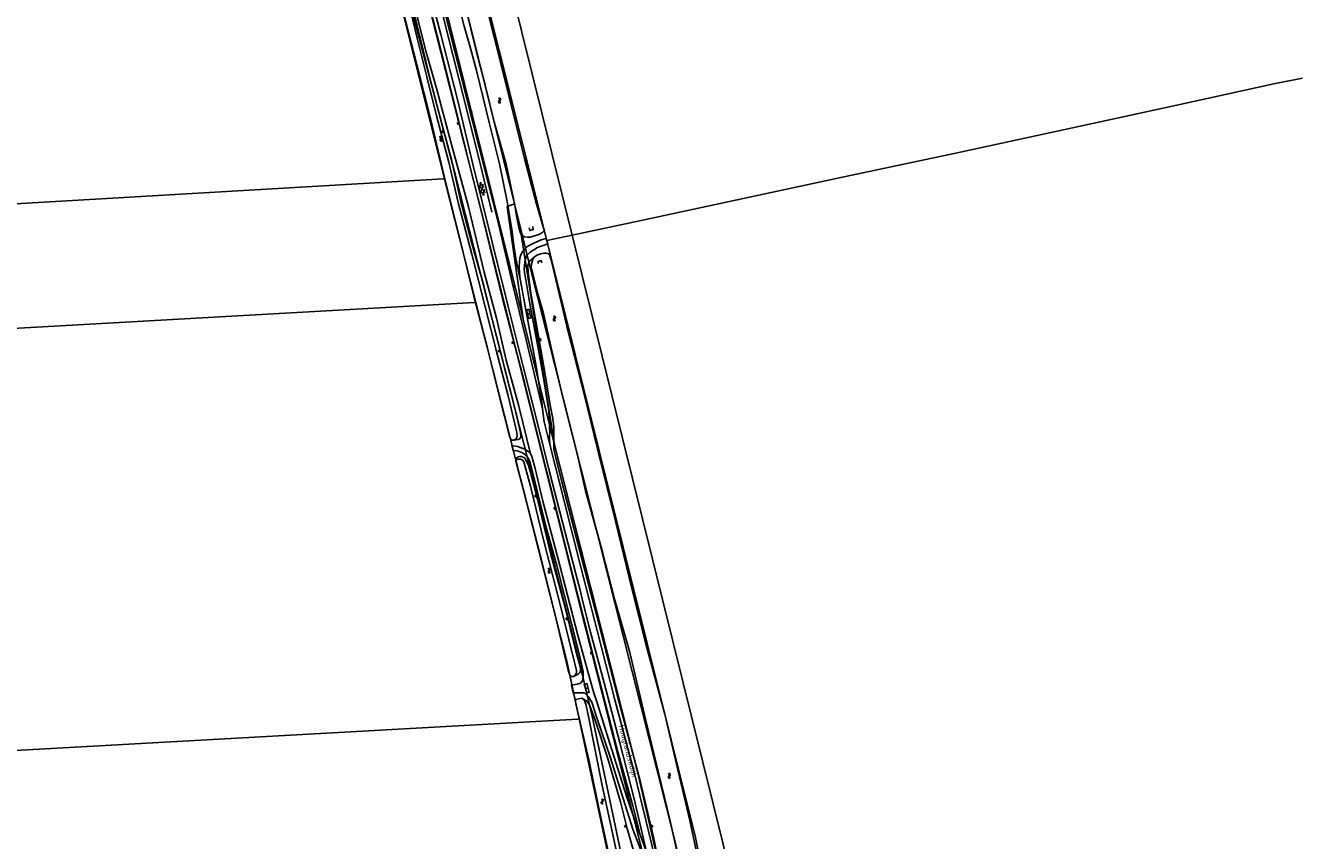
# Model space of a CAD drawing. Header units: metres. Extents: x 51973 to 58000, y 375000 to 380663.
# Tile 29 of 56: x 57402 to 58000, y 376325 to 376706. Entities that reach past the tile are written whole.
import ezdxf

# ---------------------------------------------------------------- set-up
doc = ezdxf.new("R2010")
doc.units = ezdxf.units.M
doc.header["$LTSCALE"] = 0.1
doc.layers.get('0').update_dxf_attribs({"linetype": 'CONTINUOUS'})
doc.layers.add('B-WA-OG-TOPOGRAFIE-G', color=253, linetype='CONTINUOUS')
doc.styles.add('ISOCP', font='ISOCP.shx', dxfattribs={"height": 1.8})

# ---------------------------------------------------------------- blocks, each defined once
blk = doc.blocks.new('S016')
at = {"color": 0, "linetype": 'Continuous'}
for points in [[(0.01, -0.38), (2.65, 1.15)], [(2.65, -1.15), (0.01, 0.38)], [(5.07, -1.15), (1.09, 1.15)], [(1.09, -1.15), (5.07, 1.15)], [(6.16, -0.38), (3.51, 1.15)], [(3.51, -1.15), (6.16, 0.37)]]:
    blk.add_lwpolyline(points, dxfattribs=at)
blk = doc.blocks.new('S022')
at = {"color": 0}
for p, q in [((0.01, 1.15), (0.31, 1.15)), ((0.31, -2.3), (0.31, 2.3)), ((0.31, 2.1), (1.51, 2.1)), ((0.31, 0), (1.51, 0)), ((1.51, -2.3), (1.51, 2.3)), ((1.51, 1.05), (1.81, 1.05)), ((0.01, -1.15), (0.31, -1.15)), ((0.31, -2.1), (1.51, -2.1)), ((1.51, -1.05), (1.81, -1.05))]:
    blk.add_line(p, q, dxfattribs=at)
blk = doc.blocks.new('S05')
at = {"color": 0}
for p, q in [((0.08, 0.3), (0.38, 0.59)), ((0.11, -0.19), (0.41, 0.09)), ((0.38, 0.59), (0.68, 0.71)), ((0.41, 0.09), (0.71, 0.21)), ((0.68, 0.71), (1.01, 0.62)), ((0.71, 0.21), (1.02, 0.12)), ((1.01, 0.62), (1.33, 0.37)), ((1.02, 0.12), (1.36, -0.12)), ((1.33, 0.37), (1.66, 0.13)), ((1.66, 0.13), (1.97, 0.04)), ((1.97, 0.04), (2.28, 0.16)), ((2.28, 0.16), (2.58, 0.44)), ((1.36, -0.12), (1.68, -0.37)), ((1.68, -0.37), (2, -0.46)), ((2, -0.46), (2.31, -0.33)), ((2.31, -0.33), (2.61, -0.05))]:
    blk.add_line(p, q, dxfattribs=at)
blk = doc.blocks.new('S04')
at = {"color": 0}
for p, q in [((0, 0.5), (0.5, 0.5)), ((0, 0.25), (1, 0.25)), ((0, 0), (0.5, 0)), ((0, -0.25), (1, -0.25)), ((0, -0.5), (0.5, -0.5))]:
    blk.add_line(p, q, dxfattribs=at)

msp = doc.modelspace()

# ---------------------------------------------------------------- linework, layer by layer
at = {"layer": 'B-WA-OG-TOPOGRAFIE-G'}
for points in [[(57530.484, 376891.781), (57561.33, 376782.52), (57598.312, 376634.451)], [(57535.225, 376891.882), (57538.24, 376883.36), (57603.75, 376635.38), (57661.03, 376410.47), (57667.55, 376382.86), (57717.931, 376143.206)], [(57535.225, 376891.882), (57538.995, 376883), (57546.072, 376859.954), (57555.298, 376830.615), (57568.38, 376793.076), (57571.967, 376786.061), (57573.074, 376783.956), (57574.001, 376781.766), (57574.707, 376779.622), (57575.241, 376777.429), (57587.971, 376728.253), (57616.358, 376616.441), (57662.021, 376433.442), (57692.535, 376313.692), (57706.633, 376250.038), (57734.592, 376118.988)], [(57630.84, 376512.155), (57632.924, 376512.394), (57633.718, 376512.818), (57634.064, 376513.719), (57633.982, 376515.766), (57631.357, 376527.073), (57626.247, 376546.775), (57620.869, 376568.114), (57616.724, 376584.4), (57611.056, 376604.758), (57606.062, 376623.864), (57601.718, 376643.554), (57597.255, 376659.589), (57592.113, 376679.286), (57587.146, 376699.818), (57582.524, 376719.147), (57576.72, 376742.62), (57571.953, 376760.307), (57567.346, 376778.278), (57563.746, 376787.204)], [(57638.713, 376505.718), (57633.128, 376528.113), (57627.175, 376549.608), (57622.652, 376569.256), (57616.995, 376590.723), (57609.643, 376621.281), (57601.726, 376650.555), (57594.763, 376676.338), (57589.785, 376693.743), (57586.04, 376708.525), (57582.154, 376726.714), (57576.032, 376751.686), (57571.992, 376765.785), (57569.18, 376777.786), (57567.445, 376782.662), (57563.746, 376787.204)], [(57594.549, 376769.413), (57596.41, 376755.856), (57598.105, 376745.236), (57599.388, 376738.785), (57601.82, 376729.075), (57604.429, 376718.418), (57607.565, 376705.965), (57610.65, 376694.965), (57613.388, 376685.149), (57616.513, 376672.337), (57619.287, 376660.796), (57624.07, 376641.529), (57627.769, 376623.788), (57629.922, 376610.773), (57630.869, 376603.45), (57631.813, 376597.219), (57633.805, 376587.478)], [(57612.67, 376739.42), (57646.21, 376605.61)], [(57625.03, 376741.686), (57658.12, 376608.17)], [(57644.336, 376526.764), (57636.702, 376558.487), (57630.019, 376585.949), (57623.148, 376615.462), (57614.617, 376649.099), (57603.221, 376694.049), (57592.399, 376736.527)], [(57593.749, 376735.364), (57635.235, 376568.816)], [(57602.739, 376737.291), (57631.106, 376622.823)], [(57659.768, 376450.173), (57647.574, 376497.232), (57641.731, 376520.668), (57635.238, 376546.586), (57628.197, 376574.738), (57620.734, 376604.864), (57611.567, 376642.002), (57604.408, 376671.606), (57596.676, 376702.057), (57589.804, 376728.247)], [(57630.84, 376512.155), (57630.181, 376512.176), (57629.38, 376512.507), (57628.796, 376514.021), (57624.158, 376532.399), (57618.579, 376555.156), (57612.097, 376579.526), (57605.506, 376606.399), (57598.231, 376635.717), (57591.804, 376662.709), (57585.377, 376688.033), (57578.429, 376715.267)], [(57581.371, 376717.784), (57585.628, 376700.288), (57590.116, 376682.215), (57594.711, 376664.01), (57600.49, 376642.207), (57604.76, 376623.327), (57611.124, 376599.262), (57617.483, 376574.588), (57622.688, 376553.613), (57628.23, 376532.9), (57632.261, 376515.712), (57632.402, 376514.221), (57632.281, 376513.327), (57631.744, 376512.605), (57630.84, 376512.155)], [(57581.371, 376717.784), (57585.628, 376700.288), (57590.116, 376682.215), (57594.711, 376664.01), (57600.49, 376642.207), (57604.76, 376623.327), (57611.124, 376599.262), (57617.483, 376574.588), (57622.688, 376553.613), (57628.23, 376532.9), (57632.261, 376515.712), (57632.402, 376514.221), (57632.281, 376513.327), (57631.744, 376512.605), (57630.84, 376512.155)], [(57590.391, 376719.439), (57599.29, 376684.427), (57608.389, 376648.085), (57616.65, 376614.893), (57625.488, 376578.412), (57635.623, 376539.704), (57646.223, 376497.35), (57658.612, 376448.152), (57670.315, 376402.122), (57679.514, 376366.257), (57686.523, 376340.891), (57690.203, 376326.735)], [(57643.515, 376608.894), (57644.47, 376609.462), (57644.962, 376610.167), (57644.9, 376610.963), (57641.339, 376623.217), (57635.804, 376643.93), (57629.479, 376669.541), (57623.656, 376692.875), (57616.966, 376719.423)], [(57597.248, 376712.348), (57602.469, 376691.936), (57607.646, 376671.552), (57615.967, 376637.78), (57620.562, 376618.934)], [(57608.457, 376713.513), (57613.016, 376695.227), (57617.449, 376678.337), (57621.867, 376660.509), (57627.182, 376641.348), (57631.236, 376622.092), (57632.128, 376617.088), (57633.127, 376611.703), (57633.942, 376609.094), (57634.723, 376607.983), (57635.85, 376607.305), (57637.239, 376607.172), (57638.628, 376607.166), (57640.57, 376607.703), (57642.255, 376608.298), (57643.515, 376608.894)], [(57608.457, 376713.513), (57613.016, 376695.227), (57617.449, 376678.337), (57621.867, 376660.509), (57627.182, 376641.348), (57631.236, 376622.092), (57632.128, 376617.088), (57633.127, 376611.703), (57633.942, 376609.094), (57634.723, 376607.983), (57635.85, 376607.305), (57637.239, 376607.172), (57638.628, 376607.166), (57640.57, 376607.703), (57642.255, 376608.298), (57643.515, 376608.894)], [(57658.12, 376608.17), (57690.416, 376614.984), (57786.136, 376635.52), (57836.912, 376646.386), (57905.372, 376661.127), (57941.202, 376668.981), (57986.583, 376678.872), (58000, 376681.619)], [(57221.315, 376612.52), (57597.714, 376634.416)], [(57597.714, 376634.416), (57598.312, 376634.451)], [(57598.312, 376634.451), (57598.35, 376634.3), (57613.025, 376576.568)], [(57635.235, 376568.816), (57627.695, 376621.472), (57631.106, 376622.823)], [(57631.106, 376622.823), (57633.437, 376613.416)], [(57633.437, 376613.416), (57638.04, 376594.84), (57706.36, 376324.07), (57720.33, 376260.55), (57737.98, 376179.2), (57746.8, 376137.98)], [(57633.437, 376613.416), (57649.861, 376509.918)], [(57638.012, 376611.599), (57638.324, 376610.239), (57639.919, 376610.673), (57639.754, 376612.19)], [(57646.21, 376605.61), (57658.12, 376608.17)], [(57658.12, 376608.17), (57742.69, 376266.94)], [(57645.08, 376520.669), (57644.336, 376526.764), (57643.811, 376531.061), (57641.311, 376546.789), (57637.816, 376565.434), (57634.358, 376584.172), (57633.805, 376587.478), (57633.46, 376590.301), (57633.375, 376593.268), (57633.517, 376595.479), (57633.706, 376597.397), (57634.104, 376598.9), (57634.869, 376600.25), (57635.815, 376601.408), (57636.978, 376602.564), (57638, 376603.24), (57639.944, 376604.183), (57643.625, 376605.876), (57645.965, 376606.514), (57646.689, 376603.998), (57641.969, 376602.312), (57638.431, 376600.186), (57636.817, 376598.472), (57636.26, 376596.971), (57635.978, 376595.533), (57635.758, 376593.787), (57635.728, 376592.178), (57635.869, 376590.686), (57636.407, 376587.114), (57638.234, 376576.836), (57642.123, 376556.047), (57644.958, 376540.302), (57647.193, 376525.894), (57647.582, 376518.581), (57647.677, 376515.779), (57647.609, 376514.412), (57647.588, 376512.98), (57647.668, 376510.164)], [(57646.21, 376605.61), (57648.27, 376597.37), (57715.9, 376326.16), (57728.42, 376263.68)], [(57679.545, 376391.615), (57669.354, 376430.985), (57660.076, 376466.657), (57653.169, 376493.178), (57650.173, 376505.316), (57649.541, 376507.91), (57649.495, 376510.278), (57649.613, 376513.399), (57649.64, 376516.233), (57649.571, 376518.139), (57649.091, 376522.266), (57647.913, 376528.497), (57645.137, 376544.771), (57641.58, 376565.106), (57638.702, 376581.893), (57637.481, 376590.834), (57637.361, 376593.829), (57638.183, 376595.918), (57640.168, 376597.632)], [(57718.453, 376309.815), (57713.303, 376334.054), (57707.619, 376357.768), (57701.55, 376383.784), (57692.785, 376416.151), (57686.11, 376442.744), (57678.644, 376473.581), (57671.297, 376502.845), (57664.061, 376532.421), (57656.127, 376563.51), (57649.278, 376592.591), (57648.376, 376596.378), (57647.775, 376597.937), (57647.353, 376599.125), (57646.773, 376599.585), (57645.97, 376599.626), (57644.836, 376599.651), (57643.416, 376599.417), (57642.078, 376598.913), (57641.066, 376598.349), (57640.168, 376597.632), (57639.634, 376596.467), (57639.345, 376595.625), (57639.059, 376594.612), (57638.984, 376592.846), (57639.506, 376590.6), (57642.013, 376580.688), (57644.657, 376571.473)], [(57642.298, 376594.824), (57642.215, 376595.824), (57643.616, 376596.198), (57643.926, 376595.161)], [(57224.381, 376554.795), (57612.422, 376576.534)], [(57612.422, 376576.534), (57613.025, 376576.568)], [(57613.025, 376576.568), (57655.71, 376408.64), (57661.425, 376381.617)], [(57635.235, 376568.816), (57649.861, 376509.918)], [(57644.657, 376571.473), (57648.399, 376554.719), (57653.706, 376532.095), (57660.646, 376505.09), (57664.313, 376488.353), (57671.979, 376460.911), (57678.048, 376437.28), (57685.077, 376412.794), (57692.59, 376380.829), (57703.677, 376335.144), (57714.158, 376288.61), (57724.2, 376242.999), (57733.826, 376198.261), (57741.672, 376162.962), (57744.117, 376150.675), (57747.853, 376135.844), (57754.525, 376105.687), (57762.542, 376068.798), (57769.646, 376035.276), (57774.77, 376003.554), (57775.31, 376000)], [(57645.08, 376520.669), (57647.668, 376510.164)], [(57650.917, 376453.525), (57645.796, 376471.931), (57640.103, 376495.468), (57638.313, 376502.166), (57637.338, 376503.978), (57635.993, 376505.352), (57634.522, 376506.383), (57632.457, 376507.083), (57631.597, 376507.246), (57630.459, 376507.208), (57629.848, 376509.687), (57632.559, 376509.12), (57634.244, 376508.573), (57635.615, 376508.079), (57636.991, 376507.307), (57638.3, 376506.34), (57638.713, 376505.718), (57638.848, 376505.514), (57639.339, 376504.424), (57640.892, 376498.822), (57644.472, 376483.642), (57649.375, 376464.731), (57652.341, 376453.441)], [(57647.668, 376510.164), (57650.274, 376499.59), (57662.227, 376452.727), (57669.803, 376422.985), (57678.162, 376390.584), (57687.096, 376356.77), (57695.292, 376323.323), (57702.931, 376288.574), (57711.178, 376251.829), (57719.951, 376210.942), (57722.672, 376198.088), (57725.129, 376186.097), (57727.462, 376175.537), (57729.998, 376164.142), (57733.995, 376146.457), (57736.637, 376134.075), (57739.92, 376118.956), (57747.827, 376082.237), (57754.733, 376046.982), (57760.124, 376013.574), (57762.02, 376000)], [(57649.861, 376509.918), (57688.666, 376356.994), (57726.658, 376191.296), (57741.556, 376120.551)], [(57658.817, 376401.504), (57660.917, 376402.535), (57661.627, 376403.165), (57661.974, 376403.877), (57662.088, 376405.54), (57659.895, 376413.559), (57654.652, 376434.403), (57648.127, 376458.679), (57641.887, 376484.457), (57638.705, 376497.187), (57637.599, 376500.686), (57636.685, 376502.451), (57635.797, 376503.852), (57634.487, 376504.425), (57633.456, 376504.477), (57632.839, 376504.34), (57631.96, 376503.583), (57631.79, 376502.226)], [(57660.181, 376403.035), (57659.627, 376402.225), (57658.817, 376401.504), (57657.815, 376401.51), (57657.067, 376402.156), (57656.31, 376404.395), (57650.591, 376428.282), (57643.429, 376457.195), (57636.056, 376486.454), (57631.79, 376502.226), (57632.13, 376502.938), (57632.946, 376503.272), (57633.983, 376503.226), (57634.915, 376502.831), (57635.496, 376502.009), (57638.593, 376490.634), (57644.912, 376464.909), (57653.011, 376433.299), (57660.227, 376404.345), (57660.181, 376403.035)], [(57696.345, 376304.612), (57686.628, 376329.604), (57682.083, 376344.445), (57676.024, 376363.41), (57669.926, 376381.707), (57667.341, 376389.5), (57665.654, 376392.193), (57663.85, 376393.767), (57661.367, 376393.914), (57658.553, 376393.803), (57657.785, 376397.491), (57660.525, 376397.835), (57662.035, 376398.352), (57662.944, 376399.386), (57663.292, 376400.984), (57663.351, 376403.902), (57661.287, 376412.803), (57650.917, 376453.525)], [(57652.341, 376453.441), (57660.966, 376420.183), (57666.775, 376399.361), (57668.102, 376394.235), (57669.877, 376389.185), (57675.726, 376370.106), (57683.751, 376345.054), (57687.954, 376332.764), (57692.93, 376319.426)], [(57662.227, 376452.727), (57669.803, 376422.985), (57678.162, 376390.584), (57687.096, 376356.77), (57695.292, 376323.323), (57702.931, 376288.574), (57711.178, 376251.829), (57719.951, 376210.942), (57722.672, 376198.088), (57725.129, 376186.097), (57727.462, 376175.537), (57729.998, 376164.142), (57733.995, 376146.457), (57736.637, 376134.075), (57739.92, 376118.956), (57747.827, 376082.237), (57754.733, 376046.982), (57760.124, 376013.574), (57762.02, 376000)], [(57729.353, 376151.886), (57727.585, 376159.713), (57726.167, 376165.229), (57725.173, 376170.364), (57724.855, 376172.004), (57722.369, 376184.237), (57718.142, 376204.225), (57712.927, 376229.837), (57707.467, 376255.262), (57701.452, 376281.566), (57696.345, 376304.612), (57695.97, 376306.302), (57692.93, 376319.426), (57690.906, 376328.162), (57686.936, 376344.916), (57680.526, 376370.422), (57673.083, 376398.55), (57666.742, 376422.237), (57663.227, 376435.897), (57661.824, 376441.887), (57659.768, 376450.173)], [(57685.077, 376412.794), (57692.59, 376380.829), (57703.677, 376335.144), (57714.158, 376288.61), (57724.2, 376242.999), (57733.826, 376198.261), (57741.672, 376162.962), (57744.117, 376150.675), (57747.853, 376135.844), (57754.525, 376105.687), (57762.542, 376068.798), (57769.646, 376035.276), (57774.77, 376003.554), (57775.31, 376000)], [(57675.815, 376316.207), (57677.297, 376307.708), (57678.277, 376303.767), (57678.902, 376302.364), (57680.205, 376301.085), (57681.117, 376301.107), (57681.892, 376302.022), (57681.923, 376302.626), (57681.968, 376303.51), (57681.072, 376309.305), (57676.859, 376328.882), (57672.158, 376350.473), (57665.683, 376383.514), (57664.535, 376388.465), (57663.808, 376390.494), (57662.683, 376391.357), (57661.3, 376391.085), (57659.937, 376390.698), (57659.744, 376390.001), (57659.929, 376388.65), (57665.913, 376362.467), (57671.108, 376337.685), (57675.815, 376316.207)], [(57722.094, 376177.647), (57718.9, 376193.872), (57713.968, 376219.562), (57708.162, 376245.766), (57700.089, 376281.508), (57696.28, 376296.823), (57694.093, 376303.119), (57692.002, 376307.316), (57688.869, 376314.085), (57686.645, 376320.51), (57683.952, 376330.339), (57680.704, 376342.835), (57674.753, 376363.511), (57668.668, 376382.028), (57666.166, 376388.463), (57664.924, 376390.124), (57662.683, 376391.357)], [(57679.545, 376391.615), (57690.135, 376352.043), (57696.274, 376326.23), (57703.428, 376291.947), (57710.453, 376261.674), (57716.547, 376233.392), (57723.661, 376200.034), (57729.369, 376172.723), (57734.623, 376147.336), (57738.774, 376128.845), (57746.116, 376097.308), (57750.161, 376077.552), (57755.686, 376052.048), (57759.599, 376027.095), (57762.641, 376006.317), (57763.545, 376000)], [(57234.845, 376357.81), (57660.828, 376381.584)], [(57660.828, 376381.584), (57661.425, 376381.617)], [(57661.425, 376381.617), (57666.403, 376358.257), (57689.5, 376249.88)]]:
    msp.add_lwpolyline(points, dxfattribs=at)

# ---------------------------------------------------------------- block references
for name, p, rotation in [('S05', (57624.528, 376669.819), 98.45426172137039), ('S04', (57610.44, 376665.551), 14.2704286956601), ('S04', (57598.047, 376656.724), 196.9719169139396), ('S04', (57605.256, 376660.467), 193.0694833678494), ('S05', (57596.095, 376654.389), 291.4077399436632), ('S016', (57615.124, 376632.754), 284.5919562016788), ('S04', (57630.434, 376584.297), 13.51642992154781), ('S022', (57636.9, 376571.074), 11.95064726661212), ('S05', (57650.129, 376567.756), 97.70065539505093), ('S04', (57624.426, 376553.976), 194.0930442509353), ('S04', (57630.819, 376557.811), 193.7383433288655), ('S04', (57642.69, 376559.086), 10.63595387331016), ('S04', (57641.477, 376486.032), 193.7994853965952), ('S04', (57650.47, 376480.306), 194.0419581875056), ('S04', (57661.887, 376459.821), 14.13116347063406), ('S05', (57646.907, 376452.296), 285.1897871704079), ('S04', (57656.112, 376428.608), 196.8786540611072), ('S04', (57667.671, 376412.559), 194.5210190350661), ('S022', (57664.1, 376395.771), 15.24507033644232), ('S05', (57704.043, 376353.706), 101.0738711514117), ('S04', (57684.821, 376347.057), 195.6624205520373), ('S05', (57672.436, 376341.627), 93.38328761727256), ('S04', (57683.59, 376331.443), 195.4316391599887), ('S04', (57695.023, 376331.333), 13.61087718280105)]:
    msp.add_blockref(name, p, dxfattribs=dict(at, rotation=rotation))

# ---------------------------------------------------------------- texts
at = {"layer": 'B-WA-OG-TOPOGRAFIE-G', "style": 'ISOCP'}
msp.add_text('Hooglandsedijk', height=2.5, rotation=284.772724, dxfattribs=at).set_placement((57679.882, 376378.448))

doc.saveas('drawing.dxf')
